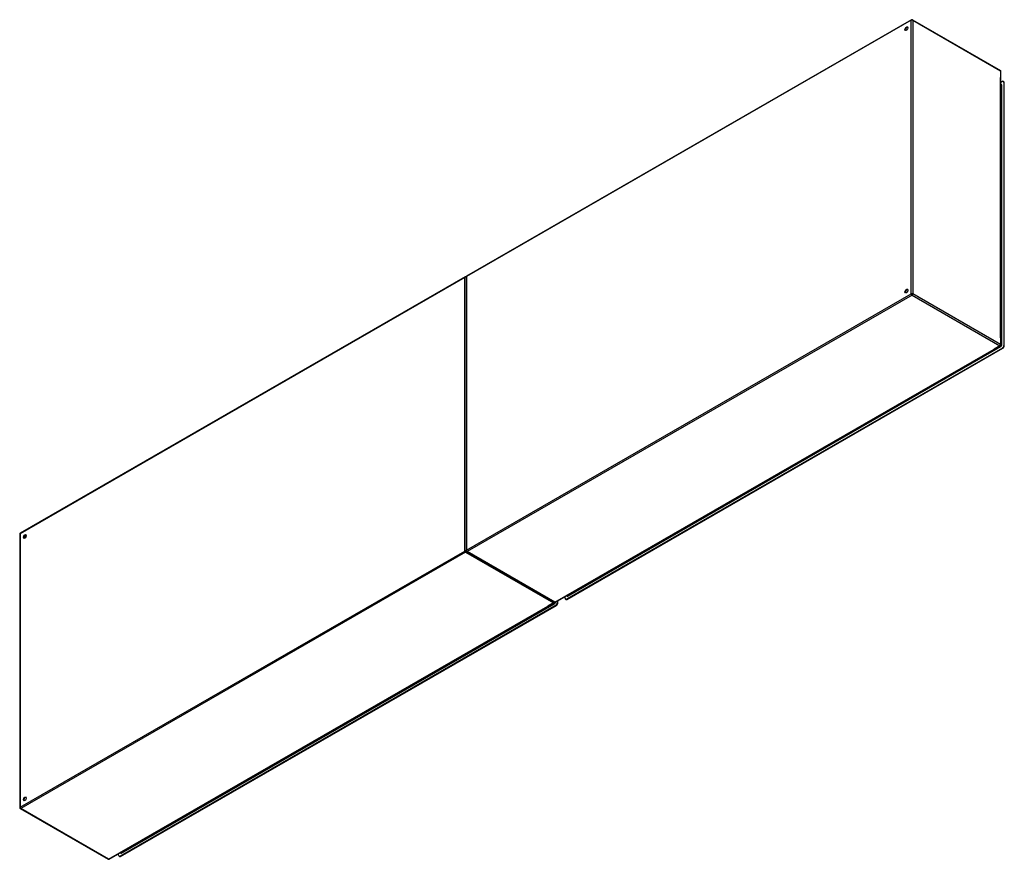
# Model space of a CAD drawing. Header units: inches. Extents: x 515 to 608.6, y 200.3 to 280.1.
import ezdxf

# ---------------------------------------------------------------- set-up
doc = ezdxf.new("R2010")
doc.units = ezdxf.units.IN
doc.header["$MEASUREMENT"] = 0
doc.layers.add('Visible Edges(ANSI)', color=7, linetype='Continuous', lineweight=25)
doc.layers.add('Visible Tangent Edges(ANSI)', color=7, linetype='Continuous', lineweight=25)

msp = doc.modelspace()

# ---------------------------------------------------------------- linework, layer by layer
at = {"layer": 'Visible Edges(ANSI)'}
for p, q in [((599.733, 280.093), (557.447, 255.742)), ((599.832, 280.093), (608.177, 275.287)), ((608.227, 249.201), (608.227, 275.201)), ((608.366, 274.23), (608.227, 274.149)), ((608.513, 274.212), (608.465, 274.239)), ((608.227, 273.956), (608.261, 273.936)), ((608.506, 274.149), (608.506, 249.146)), ((608.554, 249.118), (608.554, 274.121)), ((557.307, 255.661), (515.02, 231.31)), ((557.397, 255.656), (557.397, 229.656)), ((565.891, 224.765), (608.177, 249.116)), ((608.366, 248.905), (566.942, 225.05)), ((566.99, 225.023), (608.414, 248.877)), ((514.971, 231.224), (514.971, 205.224)), ((557.447, 229.57), (565.792, 224.765)), ((523.464, 200.333), (565.751, 224.684)), ((566.079, 224.873), (566.079, 224.714)), ((566.127, 224.687), (566.127, 224.901)), ((566.803, 225.131), (566.803, 225.29)), ((566.892, 225.013), (566.844, 225.041)), ((566.972, 225.387), (567.004, 225.369)), ((565.94, 224.473), (524.516, 200.619)), ((524.564, 200.591), (565.988, 224.446)), ((515.02, 205.139), (523.365, 200.333)), ((524.376, 200.699), (524.376, 200.858)), ((524.466, 200.581), (524.417, 200.609)), ((524.546, 200.956), (524.578, 200.937))]:
    msp.add_line(p, q, dxfattribs=at)
for centre, start, end in [((599.782, 280.007), 60.06401, 119.93599), ((608.128, 275.201), 0, 60.06401), ((557.356, 255.575), 65.25253, 119.93599), ((557.496, 255.656), 119.93599, 180), ((608.128, 249.201), 299.93599, 0), ((515.07, 231.224), 119.93599, 180), ((557.496, 229.656), 180, 240.06401), ((565.701, 224.77), 299.93599, 354.61946), ((565.841, 224.85), 240.06401, 299.93599), ((515.07, 205.224), 180, 240.06401), ((523.415, 200.419), 240.06401, 299.93599)]:
    msp.add_arc(centre, 0.099, start, end, dxfattribs=at)
for centre, major_axis in [((599.252, 279.25), (-0.097, -0.169)), ((599.252, 254.315), (-0.097, -0.169)), ((515.46, 230.997), (0.097, 0.169)), ((515.46, 206.062), (0.097, 0.169))]:
    msp.add_ellipse(centre, major_axis=major_axis, ratio=0.578093, dxfattribs=at)
for centre, major_axis, start_param, end_param in [((599.3, 279.222), (0.097, 0.169), 0.24866, 2.892933), ((608.366, 274.069), (0.098, 0.171), 5.495853, 7.06665), ((608.414, 274.041), (0.098, 0.171), 5.495853, 6.283185), ((599.3, 254.287), (0.097, 0.169), 0.24866, 2.892933), ((608.366, 249.066), (-0.098, -0.171), 0.783464, 2.354261), ((608.414, 249.038), (0.098, 0.171), 3.925057, 5.495853), ((515.508, 230.969), (0.097, 0.169), 0.24866, 2.892933), ((565.94, 224.634), (-0.098, -0.171), 0.783464, 2.354261), ((565.988, 224.607), (0.098, 0.171), 3.925057, 5.495853), ((566.942, 225.211), (-0.098, -0.171), 5.495853, 7.06665), ((566.99, 225.184), (-0.098, -0.171), 0, 0.783464), ((515.508, 206.034), (0.097, 0.169), 0.24866, 2.892933), ((524.516, 200.78), (-0.098, -0.171), 5.495853, 7.06665), ((524.564, 200.752), (-0.098, -0.171), 0, 0.783464)]:
    msp.add_ellipse(centre, major_axis=major_axis, ratio=0.578093, start_param=start_param, end_param=end_param, dxfattribs=at)
at = {"layer": 'Visible Tangent Edges(ANSI)'}
for p, q in [((599.712, 280.047), (557.426, 255.696)), ((599.712, 254.048), (599.712, 280.047)), ((599.852, 280.047), (608.198, 275.241)), ((599.852, 280.047), (599.852, 254.048)), ((608.198, 275.241), (608.198, 274.608)), ((608.198, 249.875), (608.198, 274.608)), ((608.227, 273.922), (608.281, 273.891)), ((608.281, 273.891), (608.281, 249.196)), ((608.325, 249.196), (608.325, 273.891)), ((608.506, 274.149), (608.554, 274.121)), ((557.286, 255.615), (515, 231.264)), ((557.286, 229.616), (557.286, 255.615)), ((557.426, 255.696), (557.426, 229.696)), ((557.426, 229.696), (599.712, 254.048)), ((599.782, 253.926), (557.496, 229.575)), ((599.782, 253.926), (608.128, 249.121)), ((608.198, 249.242), (599.852, 254.048)), ((608.198, 249.875), (608.198, 249.242)), ((567.075, 225.336), (608.233, 249.037)), ((567.125, 225.415), (608.14, 249.034)), ((608.128, 249.121), (607.585, 248.808)), ((608.211, 249.075), (608.14, 249.034)), ((608.159, 249.105), (608.211, 249.075)), ((608.281, 249.196), (608.227, 249.228)), ((608.554, 249.118), (608.506, 249.146)), ((565.841, 224.769), (607.585, 248.808)), ((608.366, 248.905), (608.414, 248.877)), ((515, 231.264), (515, 205.265)), ((515.547, 230.924), (515.401, 231.008)), ((515.569, 230.962), (515.423, 231.046)), ((515, 205.265), (557.286, 229.616)), ((557.356, 229.495), (515.07, 205.143)), ((557.356, 229.495), (565.701, 224.689)), ((565.841, 224.769), (557.496, 229.575)), ((524.649, 200.904), (565.807, 224.605)), ((524.698, 200.983), (565.713, 224.602)), ((565.701, 224.689), (565.159, 224.376)), ((565.785, 224.643), (565.713, 224.602)), ((565.732, 224.673), (565.785, 224.643)), ((565.899, 224.764), (565.899, 224.769)), ((566.127, 224.687), (566.079, 224.714)), ((566.99, 225.023), (566.942, 225.05)), ((567.053, 225.374), (567.001, 225.404)), ((567.125, 225.415), (567.053, 225.374)), ((523.415, 200.338), (565.159, 224.376)), ((565.94, 224.473), (565.988, 224.446)), ((523.415, 200.338), (515.07, 205.143)), ((524.564, 200.591), (524.516, 200.619)), ((524.627, 200.942), (524.575, 200.972)), ((524.698, 200.983), (524.627, 200.942))]:
    msp.add_line(p, q, dxfattribs=at)
for centre, major_axis, ratio, start_param, end_param in [((599.782, 280.007), (-0.0494, 0.0858), 0.578093, 0, 0.787332), ((599.782, 280.007), (-0.099, 0), 0.575862, 3.926991, 5.497787), ((599.782, 280.007), (0.0494, 0.0858), 0.578093, 5.495853, 6.283185), ((608.128, 275.201), (0.0494, 0.0858), 0.578093, 5.495853, 6.283185), ((608.128, 275.201), (0.099, 0), 0.575862, 0, 0.785398), ((608.233, 273.838), (0.065, 0.113), 0.578093, 5.495853, 6.988298), ((608.211, 273.85), (0.0494, 0.0858), 0.578093, 5.495853, 6.283185), ((608.303, 273.903), (-0.031, 0), 0.575862, 0.785398, 2.356194), ((557.356, 255.575), (-0.0494, 0.0858), 0.578093, 0, 0.787332), ((557.356, 255.575), (-0.099, 0), 0.575862, 4.28531, 5.497787), ((557.496, 255.656), (-0.099, 0), 0.575862, 5.497787, 6.283185), ((557.496, 255.656), (-0.0494, 0.0858), 0.578093, 0, 0.787332), ((599.782, 254.007), (0.099, 0), 0.575862, 0.785398, 2.356194), ((599.782, 254.007), (-0.0494, 0.0858), 0.578093, 0.787332, 2.358128), ((599.782, 254.007), (0.0494, 0.0858), 0.578093, 3.925057, 5.495853), ((608.128, 249.201), (-0.0494, -0.0858), 0.578093, 0.783464, 2.354261), ((608.128, 249.201), (0.0494, -0.0858), 0.578093, 5.499721, 6.283185), ((608.128, 249.201), (0.099, 0), 0.575862, 0, 0.785398), ((608.211, 249.156), (-0.0494, -0.0858), 0.578093, 0.783464, 2.354261), ((608.211, 249.05), (-0.0155, 0.0269), 0.578093, 3.928925, 5.499721), ((608.233, 249.143), (0.065, 0.113), 0.578093, 3.925057, 5.495853), ((608.303, 249.209), (-0.031, 0), 0.575862, 0.785398, 2.356194), ((515.07, 231.224), (-0.099, 0), 0.575862, 5.497787, 6.283185), ((515.07, 231.224), (-0.0494, 0.0858), 0.578093, 0, 0.787332), ((557.356, 229.575), (0.099, 0), 0.575862, 1.091249, 2.356194), ((557.356, 229.575), (-0.0494, 0.0858), 0.578093, 0.787332, 2.358128), ((557.356, 229.575), (0.0494, 0.0858), 0.578093, 3.925057, 5.189623), ((557.496, 229.656), (-0.099, 0), 0.575862, 5.497787, 6.283185), ((557.496, 229.656), (0.0494, -0.0858), 0.578093, 3.928925, 5.499721), ((557.496, 229.656), (-0.0494, -0.0858), 0.578093, 0, 0.783464), ((565.701, 224.77), (-0.0494, -0.0858), 0.578093, 0.783464, 1.99487), ((565.701, 224.77), (0.0494, -0.0858), 0.578093, 5.499721, 6.283185), ((565.785, 224.724), (-0.0494, -0.0858), 0.578093, 0.783464, 2.207295), ((565.785, 224.618), (-0.0155, 0.0269), 0.578093, 3.928925, 5.499721), ((565.841, 224.85), (-0.0494, -0.0858), 0.578093, 0, 0.783464), ((565.807, 224.712), (0.065, 0.113), 0.578093, 3.925057, 5.495853), ((565.841, 224.85), (0.0494, -0.0858), 0.578093, 5.499721, 6.283185), ((565.877, 224.777), (-0.031, 0), 0.575862, 1.685815, 2.356194), ((567.075, 225.442), (-0.065, -0.113), 0.578093, 5.578073, 7.06665), ((567.053, 225.455), (-0.0494, -0.0858), 0.578093, 0, 0.783464), ((567.053, 225.349), (-0.0155, 0.0269), 0.578093, 3.928925, 5.499721), ((515.07, 205.224), (-0.099, 0), 0.575862, 5.497787, 6.283185), ((515.07, 205.224), (0.0494, -0.0858), 0.578093, 3.928925, 5.499721), ((515.07, 205.224), (-0.0494, -0.0858), 0.578093, 0, 0.783464), ((523.415, 200.419), (-0.0494, -0.0858), 0.578093, 0, 0.783464), ((523.415, 200.419), (0.0494, -0.0858), 0.578093, 5.499721, 6.283185), ((524.649, 201.01), (-0.065, -0.113), 0.578093, 5.578073, 7.06665), ((524.627, 201.023), (-0.0494, -0.0858), 0.578093, 0, 0.783464), ((524.627, 200.917), (-0.0155, 0.0269), 0.578093, 3.928925, 5.499721)]:
    msp.add_ellipse(centre, major_axis=major_axis, ratio=ratio, start_param=start_param, end_param=end_param, dxfattribs=at)

doc.saveas('drawing.dxf')
